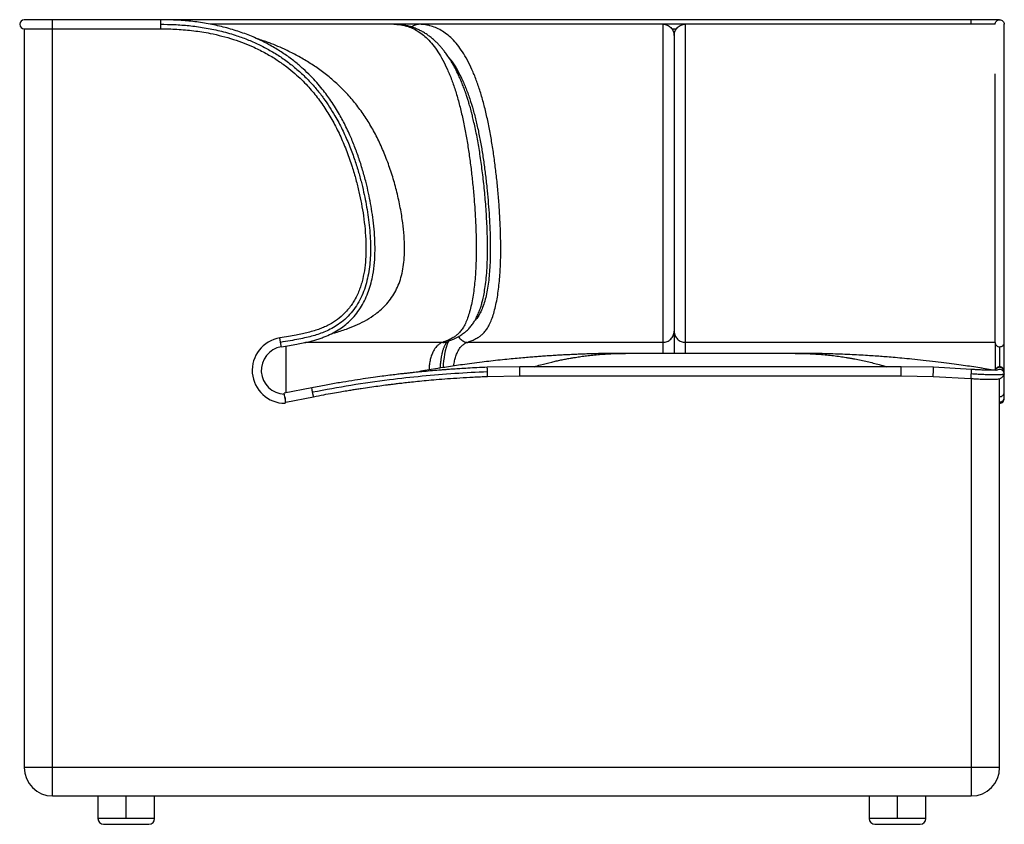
# Paper-space layout '_Front' of a CAD drawing. Header units: millimetres. Extents: x -94 to 774, y 0 to 709.
import ezdxf

# ---------------------------------------------------------------- set-up
doc = ezdxf.new("R2010")
doc.units = ezdxf.units.MM

psp = doc.layouts.new('_Front')

# ---------------------------------------------------------------- linework, layer by layer
at = {"color": 7, "linetype": 'Continuous', "lineweight": 25}
for p, q in [((770, 709), (-90, 709)), ((-65, 25), (-65, 709)), ((766, 705), (73.92, 705)), ((745, 705), (745, 709)), ((-90, 701), (30, 701)), ((-90, 701), (-90, 50)), ((480.95, 701), (485.05, 701)), ((483, 434.55), (483, 415)), ((279.13, 424.68), (158.09, 424.68)), ((473, 424.68), (300.77, 424.68)), ((473, 424.68), (473, 415)), ((766, 424.68), (493, 424.68)), ((493, 415), (493, 424.68)), ((766, 424.68), (766, 400.19)), ((770, 420.73), (770, 403.25)), ((774, 399.8), (774, 424.68)), ((589.79, 415), (440.21, 415)), ((346.85, 403.23), (318.27, 402.68)), ((683.15, 403.23), (346.85, 403.23)), ((711.73, 402.68), (683.15, 403.23)), ((745.29, 400.82), (711.73, 402.68)), ((754.53, 401.84), (747.13, 403)), ((766, 399.9), (753.62, 401.98)), ((773.92, 399.07), (773.92, 399.46)), ((318.57, 394.69), (346.85, 395.23)), ((346.85, 395.23), (683.15, 395.23)), ((683.15, 395.23), (711.43, 394.69)), ((711.43, 394.69), (744.71, 392.85)), ((745, 392.82), (745, 25)), ((770, 50), (770, 392.7)), ((774, 398.68), (774, 399.23)), ((774, 396.84), (774, 398.68)), ((163.54, 384.67), (139.23, 379.93)), ((140.77, 372.07), (139.23, 379.93)), ((140, 376), (140, 371)), ((140.77, 372.07), (165.07, 376.81)), ((774, 375), (774, 380.74)), ((770, 50), (-90, 50)), ((-65, 25), (745, 25)), ((-25, 25), (-25, 5)), ((0, 5), (0, 25)), ((25, 5), (25, 25)), ((655, 25), (655, 5)), ((680, 5), (680, 25)), ((705, 5), (705, 25)), ((25, 5), (-25, 5)), ((-20, 0), (20, 0)), ((705, 5), (655, 5)), ((660, 0), (700, 0))]:
    psp.add_line(p, q, dxfattribs=at)
for centre, radius, start, end in [((-90, 705), 4, 90, 270), ((140, 400), 29, 99.20582, 270), ((342.81, 401.92), 63.42, 157.9202, 179.51748), ((140, 400), 21, 99.20582, 268.39934), ((770.04, 376.04), 3.96, 269.44545, 359.48548), ((770, 375), 4, 270, 7.24783), ((-65, 50), 25, 180, 270), ((745, 50), 25, 270, 360), ((-20, 5), 5, 180, 270), ((20, 5), 5, 270, 0), ((660, 5), 5, 180, 270), ((700, 5), 5, 270, 0)]:
    psp.add_arc(centre, radius, start, end, dxfattribs=at)
for points, knots in [([(136.64, 420.73), (139.07, 421.13), (143.6, 421.87), (149.99, 423), (155.59, 424.1), (160.55, 425.2), (164.98, 426.33), (168.99, 427.51), (172.65, 428.75), (177.12, 430.48), (182.41, 432.93), (188.31, 436.42), (193.62, 440.38), (198.62, 444.99), (203.25, 450.31), (207.44, 456.46), (210.92, 463.01), (213.71, 469.88), (215.87, 476.96), (217.7, 485.33), (218.93, 494.96), (219.41, 505.78), (219.17, 516.5), (218.34, 527.06), (217.07, 537.23), (215.48, 546.87), (213.61, 556.23), (211.3, 566.08), (208.41, 576.64), (204.89, 587.67), (200.94, 598.37), (197.14, 607.32), (193.73, 614.55), (190.84, 620.2), (187.78, 625.76), (184.32, 631.57), (180.64, 637.24), (176.72, 642.77), (172.62, 648.09), (167.86, 653.75), (162.33, 659.7), (155.92, 665.87), (148.49, 672.19), (139.99, 678.49), (130.47, 684.55), (120.04, 690.15), (108.76, 695.17), (96.65, 699.53), (83.83, 703.12), (70.52, 705.85), (56.99, 707.72), (43.46, 708.81), (34.46, 708.94), (30, 709)], [0, 0, 0, 0, 0.016512, 0.030911, 0.043583, 0.054863, 0.065034, 0.074324, 0.082926, 0.090997, 0.106541, 0.122055, 0.136985, 0.150911, 0.167719, 0.184267, 0.200823, 0.217442, 0.234002, 0.250511, 0.274992, 0.299111, 0.323231, 0.347062, 0.370207, 0.392131, 0.412718, 0.434301, 0.460088, 0.486308, 0.512048, 0.53676, 0.551587, 0.565778, 0.579398, 0.594261, 0.611185, 0.624786, 0.639805, 0.656332, 0.674471, 0.694349, 0.71612, 0.73998, 0.765389, 0.791859, 0.819463, 0.848279, 0.878306, 0.90884, 0.939518, 0.97004, 1, 1, 1, 1]), ([(30, 709), (30, 708.94), (30, 708.82), (30, 707.89), (30, 706.57), (30, 705.52), (30, 705)], [0, 0, 0, 0, 0.250017, 0.500034, 0.750051, 1, 1, 1, 1]), ([(30, 705), (34.12, 704.95), (42.56, 704.83), (55.48, 703.85), (68.84, 702.08), (82.47, 699.35), (95.11, 695.82), (106.58, 691.71), (116.8, 687.25), (126.68, 682.1), (136.15, 676.27), (145.19, 669.74), (153.58, 662.65), (161.23, 655.15), (168, 647.51), (173.98, 639.83), (179.25, 632.16), (184.8, 623.08), (190.43, 612.45), (195.88, 600.29), (200.37, 588.5), (204.03, 577.33), (206.94, 566.98), (209.25, 557.4), (211.13, 548.34), (212.69, 539.4), (213.95, 530.26), (214.85, 520.98), (215.31, 511.98), (215.32, 503.37), (214.88, 495.19), (213.9, 487.11), (212.32, 479.14), (210.02, 471.35), (206.94, 463.88), (203.02, 456.87), (198.27, 450.47), (192.87, 444.94), (187.1, 440.41), (181.36, 436.92), (175.75, 434.23), (170.26, 432.1), (164.61, 430.35), (158.56, 428.82), (151.83, 427.41), (144.23, 426.03), (138.86, 425.15), (136, 424.68)], [0, 0, 0, 0, 0.028426, 0.058302, 0.089375, 0.121449, 0.154212, 0.179895, 0.205511, 0.23112, 0.256801, 0.282241, 0.308015, 0.332607, 0.356087, 0.378484, 0.39979, 0.42029, 0.451954, 0.482733, 0.512291, 0.539009, 0.563884, 0.586513, 0.606987, 0.627804, 0.649122, 0.670672, 0.692197, 0.71131, 0.730075, 0.748762, 0.767458, 0.786118, 0.804733, 0.823175, 0.841401, 0.859571, 0.876436, 0.891892, 0.905911, 0.919321, 0.932506, 0.946708, 0.962394, 0.980013, 1, 1, 1, 1]), ([(30, 705), (30, 705), (30, 704.48), (30, 703.43), (30, 702.11), (30, 701.18), (30, 701.06), (30, 701)], [0, 0, 0, 0, 0.00007, 0.250052, 0.500035, 0.750017, 1, 1, 1, 1]), ([(235.88, 705), (237.56, 704.94), (240.92, 704.83), (245.94, 703.85), (250.94, 702.21), (255.9, 699.77), (260.79, 696.47), (265.59, 692.24), (270.27, 687.03), (274.79, 680.81), (279.11, 673.56), (283.18, 665.27), (286.97, 655.98), (290.45, 645.79), (293.59, 634.82), (296.39, 623.22), (298.86, 611.13), (301.03, 598.69), (302.91, 585.96), (304.52, 573.01), (305.88, 559.87), (306.93, 547.44), (307.68, 535.76), (308.2, 524.84), (308.49, 513.77), (308.52, 502.53), (308.25, 492.59), (307.75, 484.03), (307.15, 476.86), (306.32, 469.75), (305.24, 462.83), (303.9, 456.22), (302.31, 450.12), (300.47, 444.69), (298.43, 440.09), (296.23, 436.32), (293.91, 433.37), (291.52, 431.11), (288.81, 429.16), (285.79, 427.5), (282.47, 426.01), (280.23, 425.12), (279.13, 424.68)], [0, 0, 0, 0, 0.030256, 0.060579, 0.091041, 0.121639, 0.152351, 0.183164, 0.214078, 0.245097, 0.276198, 0.307369, 0.338566, 0.369731, 0.400806, 0.431751, 0.462534, 0.493134, 0.523591, 0.553962, 0.58428, 0.61461, 0.638942, 0.663391, 0.688025, 0.712955, 0.738313, 0.754446, 0.770838, 0.787516, 0.804469, 0.821678, 0.839074, 0.856511, 0.873869, 0.890998, 0.907707, 0.923983, 0.939815, 0.960303, 0.980285, 1, 1, 1, 1]), ([(282.78, 425.24), (283.9, 425.68), (285.99, 426.51), (288.9, 427.78), (291.34, 428.94), (293.3, 429.99), (295, 431.01), (296.58, 432.06), (298.48, 433.46), (300.75, 435.41), (303.22, 438.01), (305.43, 440.89), (307.3, 443.81), (309.04, 447.02), (310.65, 450.57), (312.11, 454.51), (313.32, 458.42), (314.41, 462.63), (315.48, 467.65), (316.54, 474.07), (317.44, 481.74), (318.1, 490.62), (318.47, 500.62), (318.51, 510.62), (318.31, 520.25), (317.96, 529.12), (317.47, 537.84), (316.68, 549.02), (315.46, 562.4), (313.69, 577.69), (311.64, 592.01), (309.66, 603.46), (307.93, 612.14), (306.62, 618.14), (305.43, 623.19), (304.44, 627.1), (303.66, 630.02), (303, 632.37), (302.26, 634.95), (301.35, 637.99), (300.22, 641.55), (298.89, 645.47), (297.37, 649.65), (295.73, 653.83), (294.02, 657.83), (291.94, 662.36), (289.45, 667.27), (286.54, 672.36), (283.78, 676.64), (281.3, 680.08), (279.2, 682.77), (277.24, 685.08), (275.28, 687.23), (273.12, 689.41), (270.66, 691.67), (267.96, 693.89), (265.05, 696.02), (262.03, 697.93), (258.8, 699.69), (255.49, 701.2), (252.24, 702.4), (248.95, 703.37), (245.53, 704.09), (242.99, 704.51), (241.6, 704.58), (241.47, 704.59)], [0, 0, 0, 0, 0.018546, 0.034422, 0.047637, 0.058123, 0.066006, 0.073795, 0.082253, 0.095225, 0.109102, 0.121823, 0.133013, 0.143042, 0.155738, 0.168355, 0.179698, 0.189697, 0.203397, 0.219605, 0.238251, 0.259265, 0.282604, 0.308255, 0.329005, 0.349977, 0.370481, 0.390536, 0.429335, 0.466471, 0.501976, 0.535882, 0.554027, 0.570155, 0.583955, 0.595419, 0.602782, 0.608709, 0.615564, 0.625084, 0.635257, 0.647361, 0.661016, 0.674689, 0.688219, 0.701605, 0.722344, 0.742715, 0.762195, 0.777033, 0.790189, 0.801657, 0.812725, 0.825285, 0.839356, 0.854893, 0.870505, 0.887299, 0.903446, 0.920851, 0.940297, 0.957332, 0.976506, 0.997832, 1, 1, 1, 1]), ([(251.55, 702.57), (251.83, 702.83), (252.56, 703.52), (253.98, 704.29), (255.71, 704.89), (256.92, 704.96), (257.53, 705)], [0, 0, 0, 0, 0.167256, 0.444838, 0.722419, 1, 1, 1, 1]), ([(300.77, 424.68), (301.88, 425.12), (304.11, 426.01), (307.44, 427.5), (310.46, 429.15), (313.16, 431.11), (315.56, 433.38), (317.88, 436.33), (320.08, 440.08), (322.12, 444.69), (323.96, 450.13), (325.55, 456.22), (326.89, 462.83), (327.96, 469.76), (328.79, 476.86), (329.4, 484.03), (329.9, 492.6), (330.17, 502.54), (330.14, 513.77), (329.85, 524.84), (329.33, 535.76), (328.57, 547.44), (327.53, 559.87), (326.17, 573.01), (324.56, 585.96), (322.67, 598.69), (320.51, 611.13), (318.03, 623.22), (315.23, 634.82), (312.09, 645.79), (308.62, 655.98), (304.83, 665.27), (300.76, 673.56), (296.44, 680.81), (291.92, 687.03), (287.24, 692.24), (282.44, 696.47), (277.55, 699.77), (272.59, 702.21), (267.59, 703.85), (262.57, 704.83), (259.21, 704.94), (257.53, 705)], [0, 0, 0, 0, 0.019711, 0.039697, 0.060196, 0.076014, 0.092286, 0.109016, 0.126127, 0.14349, 0.160932, 0.178323, 0.195532, 0.212487, 0.229164, 0.245557, 0.261689, 0.287046, 0.311976, 0.33661, 0.36106, 0.385393, 0.415722, 0.446038, 0.476407, 0.506863, 0.537464, 0.568247, 0.599193, 0.630269, 0.661433, 0.69263, 0.723802, 0.754902, 0.785922, 0.816835, 0.847649, 0.87836, 0.908958, 0.93942, 0.969744, 1, 1, 1, 1]), ([(473, 705), (473, 704.94), (473, 704.82), (473, 703.75), (473, 701.96), (473, 699.31), (473, 695.73), (473, 691.15), (473, 685.56), (473, 678.92), (473, 671.24), (473, 662.56), (473, 652.97), (473, 642.58), (473, 631.53), (473, 619.99), (473, 608.06), (473, 594.52), (473, 579.32), (473, 562.43), (473, 547.58), (473, 534.87), (473, 524.36), (473, 513.71), (473, 502.91), (473, 493.35), (473, 485.1), (473, 478.17), (473, 471.27), (473, 464.48), (473, 457.91), (473, 451.73), (473, 446.1), (473, 441.22), (473, 437.17), (473, 433.96), (473, 431.49), (473, 429.38), (473, 427.63), (473, 426.07), (473, 425.14), (473, 424.68)], [0, 0, 0, 0, 0.030281, 0.060646, 0.091172, 0.121855, 0.152661, 0.183576, 0.214591, 0.245707, 0.276894, 0.308114, 0.339313, 0.370436, 0.401425, 0.432244, 0.462875, 0.493324, 0.533716, 0.573984, 0.614239, 0.638463, 0.662797, 0.687315, 0.712126, 0.73734, 0.753367, 0.769648, 0.786214, 0.803075, 0.820234, 0.837648, 0.855201, 0.872774, 0.890163, 0.907192, 0.923725, 0.939728, 0.960353, 0.980348, 1, 1, 1, 1]), ([(493, 424.68), (493, 425.14), (493, 426.07), (493, 427.63), (493, 429.38), (493, 431.49), (493, 433.96), (493, 437.17), (493, 441.22), (493, 446.1), (493, 451.72), (493, 457.91), (493, 464.48), (493, 471.27), (493, 478.17), (493, 485.1), (493, 493.35), (493, 502.91), (493, 513.71), (493, 524.36), (493, 534.88), (493, 547.58), (493, 562.43), (493, 579.32), (493, 594.52), (493, 608.06), (493, 619.99), (493, 631.53), (493, 642.58), (493, 652.97), (493, 662.56), (493, 671.24), (493, 678.92), (493, 685.56), (493, 691.15), (493, 695.73), (493, 699.31), (493, 701.96), (493, 703.75), (493, 704.82), (493, 704.94), (493, 705)], [0, 0, 0, 0, 0.019652, 0.039646, 0.060269, 0.076272, 0.092804, 0.109832, 0.127222, 0.144791, 0.162356, 0.179766, 0.196926, 0.213788, 0.230355, 0.246636, 0.262662, 0.287876, 0.312687, 0.337205, 0.361539, 0.385763, 0.426018, 0.466286, 0.506677, 0.537127, 0.567757, 0.598576, 0.629565, 0.660689, 0.691888, 0.723108, 0.754295, 0.785411, 0.816425, 0.84734, 0.878146, 0.908828, 0.939354, 0.969719, 1, 1, 1, 1]), ([(766, 705), (766.06, 705.52), (766.18, 706.57), (767.11, 707.9), (768.43, 708.79), (770, 709.1), (771.57, 708.79), (772.89, 707.9), (773.82, 706.57), (773.94, 705.52), (774, 705)], [0, 0, 0, 0, 0.1250043, 0.2500086, 0.3750128, 0.5000171, 0.6250214, 0.7500257, 0.87503, 1, 1, 1, 1]), ([(774, 703.05), (774, 703.6), (774, 704.78), (774, 704.92), (774, 705)], [0, 0, 0, 0, 0.462486, 1, 1, 1, 1]), ([(30, 701), (34.9, 700.92), (44.72, 700.77), (59.38, 699.41), (72.63, 697.33), (84.29, 694.7), (94.29, 691.83), (103.71, 688.5), (113.39, 684.43), (123.15, 679.52), (132.76, 673.71), (141.18, 667.74), (148.39, 661.85), (154.45, 656.25), (161.17, 649.33), (168.48, 640.65), (176.19, 629.71), (183.06, 618.07), (189.17, 605.74), (194.56, 592.82), (198.96, 580.21), (202.46, 568.31), (205.16, 557.45), (207.39, 546.76), (209.21, 535.84), (210.59, 524.33), (211.36, 512.41), (211.32, 500.99), (210.39, 490.35), (208.91, 482.22), (207.23, 475.98), (205.7, 471.42), (203.74, 466.68), (201.45, 462.21), (198.81, 457.96), (195.93, 454.07), (191.82, 449.46), (186.24, 444.62), (180.17, 440.82), (174.87, 438.24), (170.44, 436.44), (165.57, 434.8), (160.48, 433.41), (155.08, 432.17), (149.33, 431.02), (142.67, 429.83), (137.92, 429.05), (135.36, 428.63)], [0, 0, 0, 0, 0.0347595, 0.0697618, 0.1043962, 0.1298735, 0.1546268, 0.1782422, 0.2007517, 0.2291262, 0.2557274, 0.2803761, 0.3023283, 0.3217854, 0.3389742, 0.3707536, 0.4022444, 0.4339045, 0.4665961, 0.4998666, 0.5332767, 0.5613206, 0.587923, 0.6127103, 0.6388425, 0.6664617, 0.6950077, 0.7235706, 0.7474833, 0.7707536, 0.7821258, 0.7933168, 0.8048587, 0.8185329, 0.828914, 0.840341, 0.8528893, 0.8726789, 0.8925626, 0.9035145, 0.9145222, 0.9264867, 0.9399539, 0.9520144, 0.965768, 0.981613, 1, 1, 1, 1]), ([(483, 695), (483, 694.93), (483, 694.78), (483, 693.49), (483, 691.33), (483, 688.11), (483, 683.77), (483, 678.35), (483, 671.92), (483, 664.54), (483, 656.13), (483, 646.74), (483, 636.29), (483, 624.84), (483, 612.52), (483, 599.71), (483, 586.54), (483, 573.07), (483, 560.36), (483, 548.5), (483, 537.54), (483, 526.5), (483, 515.41), (483, 504.27), (483, 494.45), (483, 486.01), (483, 478.96), (483, 472.1), (483, 465.54), (483, 459.44), (483, 453.96), (483, 449.27), (483, 445.44), (483, 442.46), (483, 440.19), (483, 438.41), (483, 436.98), (483, 435.71), (483, 434.94), (483, 434.55)], [0, 0, 0, 0, 0.034993, 0.069979, 0.104995, 0.140013, 0.175023, 0.210021, 0.243026, 0.276031, 0.309031, 0.342028, 0.375027, 0.410033, 0.445045, 0.480047, 0.515032, 0.550024, 0.58503, 0.612539, 0.64005, 0.667553, 0.695044, 0.72254, 0.75004, 0.767896, 0.785755, 0.80361, 0.821459, 0.83931, 0.857162, 0.875009, 0.892858, 0.910714, 0.928573, 0.946432, 0.964296, 0.982147, 1, 1, 1, 1]), ([(774, 692.71), (774, 694.02), (774, 697.06), (774, 700.34), (774, 702.44), (774, 702.99), (774, 703.05)], [0, 0, 0, 0, 0.260478, 0.605308, 0.96015, 1, 1, 1, 1]), ([(181.39, 432.59), (182.5, 432.86), (187.1, 434.01), (194.67, 436.54), (203.82, 440.24), (212.01, 444.42), (219.06, 448.97), (224.95, 453.77), (229.77, 458.61), (234.04, 464.04), (237.66, 470.05), (240.59, 476.63), (242.79, 483.75), (244.29, 491.33), (245.23, 500.18), (245.42, 510.28), (244.77, 521.54), (243.31, 533.75), (241.01, 546.76), (237.83, 560.42), (233.93, 573.84), (229.35, 586.85), (224.08, 599.31), (218.15, 611.1), (211.54, 622.18), (204.26, 632.5), (196.33, 642.04), (187.83, 650.76), (178.85, 658.66), (169.46, 665.8), (159.72, 672.21), (149.66, 677.97), (137.85, 683.8), (126.07, 688.79), (117.65, 691.47), (114.35, 692.52)], [0, 0, 0, 0, 0.0108803, 0.0450584, 0.0727961, 0.1000443, 0.1266005, 0.1460893, 0.1653583, 0.1844472, 0.2034238, 0.2224329, 0.2418131, 0.2617468, 0.2821478, 0.3101025, 0.3389522, 0.3685538, 0.4046968, 0.4413216, 0.4781565, 0.5149504, 0.5515117, 0.5877184, 0.6236271, 0.6595392, 0.6954886, 0.7314806, 0.7675105, 0.8035144, 0.8397073, 0.8762, 0.9129715, 0.9658494, 1, 1, 1, 1]), ([(774, 424.68), (774, 425.07), (774, 425.8), (774, 426.93), (774, 428.02), (774, 429.13), (774, 430.31), (774, 431.86), (774, 434.03), (774, 437.24), (774, 441.35), (774, 446.34), (774, 452.07), (774, 458.43), (774, 465.3), (774, 472.54), (774, 480.03), (774, 488.5), (774, 497.9), (774, 508.04), (774, 517.87), (774, 527.12), (774, 535.64), (774, 543.8), (774, 552), (774, 560.59), (774, 570.85), (774, 582.72), (774, 596.05), (774, 609.34), (774, 622.3), (774, 634.32), (774, 645.3), (774, 655.28), (774, 664.47), (774, 672.76), (774, 680.09), (774, 686.36), (774, 690.58), (774, 692.36), (774, 692.71)], [0, 0, 0, 0, 0.020218, 0.037949, 0.053636, 0.067729, 0.080682, 0.092956, 0.112433, 0.132879, 0.154404, 0.175919, 0.197246, 0.21869, 0.240279, 0.261811, 0.283392, 0.305053, 0.33367, 0.362056, 0.389609, 0.415645, 0.439421, 0.461254, 0.484466, 0.508983, 0.534607, 0.57275, 0.612232, 0.652576, 0.693192, 0.73349, 0.770015, 0.806667, 0.843669, 0.880519, 0.917187, 0.953862, 0.990706, 1, 1, 1, 1]), ([(284.36, 675.64), (284.97, 674.92), (287.18, 672.27), (290.8, 666.61), (295.15, 658.63), (299.18, 649.55), (302.76, 639.82), (305.88, 629.62), (308.59, 619.15), (310.99, 608.18), (313.11, 596.83), (314.96, 585.17), (316.56, 573.26), (317.9, 561.48), (318.98, 549.9), (319.84, 538.54), (320.48, 527.08), (320.87, 515.55), (320.95, 503.97), (320.67, 493.76), (320.1, 485.01), (319.36, 477.74), (318.32, 470.73), (316.94, 464.1), (315.21, 458.07), (313.17, 452.75), (310.83, 448.35), (308.84, 445.43), (307.62, 444.21), (307.3, 443.88)], [0, 0, 0, 0, 0.018476, 0.067828, 0.11718, 0.166529, 0.215873, 0.260739, 0.305622, 0.350511, 0.395372, 0.440212, 0.485061, 0.529921, 0.571048, 0.61219, 0.653331, 0.694451, 0.735557, 0.776672, 0.803376, 0.830081, 0.85678, 0.883471, 0.910164, 0.936854, 0.963547, 0.990242, 1, 1, 1, 1]), ([(766, 424.68), (766, 425.1), (766, 425.88), (766, 427.07), (766, 428.24), (766, 429.45), (766, 430.86), (766, 432.6), (766, 434.91), (766, 437.81), (766, 441.42), (766, 445.71), (766, 450.6), (766, 456), (766, 462.48), (766, 470.08), (766, 478.76), (766, 488.29), (766, 498.54), (766, 509.29), (766, 519.64), (766, 529.29), (766, 539.04), (766, 549.41), (766, 560.93), (766, 573.04), (766, 585.52), (766, 598.16), (766, 610.73), (766, 622.96), (766, 634.69), (766, 645.72), (766, 654.67), (766, 659.54), (766, 661.32)], [0, 0, 0, 0, 0.025926, 0.048462, 0.068266, 0.086003, 0.102348, 0.122006, 0.142332, 0.163514, 0.185664, 0.208324, 0.230775, 0.253266, 0.275975, 0.306188, 0.336433, 0.366807, 0.403377, 0.439586, 0.474551, 0.507268, 0.536674, 0.573223, 0.612792, 0.654786, 0.698636, 0.743816, 0.789849, 0.836081, 0.881959, 0.927706, 0.973634, 1, 1, 1, 1]), ([(136, 424.68), (135.96, 424.94), (135.85, 425.58), (135.69, 426.57), (135.54, 427.51), (135.43, 428.2), (135.37, 428.59), (135.37, 428.59), (135.37, 428.59)], [0, 0, 0, 0, 0.125268, 0.312689, 0.50011, 0.687531, 0.874952, 1, 1, 1, 1]), ([(292.97, 429.83), (293.07, 429.64), (293.45, 428.88), (294.41, 427.74), (295.78, 426.49), (297.35, 425.55), (299.03, 424.9), (300.19, 424.75), (300.77, 424.68)], [0, 0, 0, 0, 0.066049, 0.252918, 0.439647, 0.626423, 0.813244, 1, 1, 1, 1]), ([(136.64, 420.73), (136.64, 420.76), (136.62, 420.83), (136.54, 421.35), (136.41, 422.14), (136.25, 423.14), (136.1, 424.03), (136.02, 424.55), (136, 424.68)], [0, 0, 0, 0, 0.1874753, 0.3749506, 0.5624259, 0.7499012, 0.9373765, 1, 1, 1, 1]), ([(140.8, 380.23), (140.8, 380.68), (140.8, 382.04), (140.8, 385.02), (140.8, 388.99), (140.8, 393.38), (140.8, 397.98), (140.8, 402.66), (140.8, 407.24), (140.8, 411.58), (140.8, 415.5), (140.8, 418.9), (140.8, 420.59), (140.8, 421.42)], [0, 0, 0, 0, 0.047289, 0.142939, 0.238589, 0.334238, 0.429888, 0.525538, 0.621187, 0.716837, 0.812487, 0.908136, 1, 1, 1, 1]), ([(279.13, 424.68), (278.65, 424.52), (277.74, 424.22), (276.47, 423.51), (275.33, 422.69), (274.1, 421.6), (272.8, 420.15), (271.49, 418.24), (270.12, 415.76), (268.82, 412.57), (267.74, 408.51), (267.08, 404.41), (267.01, 401.65), (266.98, 400.39)], [0, 0, 0, 0, 0.076894, 0.147585, 0.212083, 0.270844, 0.363001, 0.449558, 0.531002, 0.658143, 0.778326, 0.898929, 1, 1, 1, 1]), ([(277.01, 402.08), (277.03, 402.94), (277.07, 405.21), (277.41, 408.5), (277.87, 411.66), (278.33, 413.96), (278.71, 415.61), (279.05, 416.88), (279.39, 418.03), (279.76, 419.18), (280.17, 420.3), (280.64, 421.44), (281.13, 422.49), (281.67, 423.53), (282.2, 424.44), (282.61, 425.09), (282.72, 425.19), (282.78, 425.24)], [0, 0, 0, 0, 0.061494, 0.161087, 0.242049, 0.304219, 0.347272, 0.381862, 0.419151, 0.459134, 0.501795, 0.547191, 0.599744, 0.662026, 0.759511, 0.872525, 1, 1, 1, 1]), ([(279.13, 424.68), (279.76, 424.67), (281.01, 424.66), (282.19, 425.05), (282.77, 425.24)], [0, 0, 0, 0, 0.503385, 1, 1, 1, 1]), ([(288.79, 403.89), (288.79, 403.97), (288.86, 405.56), (289.41, 408.5), (290.46, 412.57), (291.77, 415.76), (293.14, 418.24), (294.45, 420.15), (295.74, 421.6), (296.97, 422.69), (298.11, 423.51), (299.39, 424.22), (300.3, 424.52), (300.77, 424.68)], [0, 0, 0, 0, 0.007815, 0.140926, 0.273618, 0.414027, 0.503689, 0.59937, 0.701195, 0.76569, 0.83698, 0.915081, 1, 1, 1, 1]), ([(770, 420.73), (770.39, 420.76), (771.18, 420.83), (772.25, 421.35), (773.14, 422.14), (773.75, 423.14), (773.98, 424.03), (774, 424.55), (774, 424.68)], [0, 0, 0, 0, 0.187475, 0.374951, 0.562426, 0.749901, 0.937377, 1, 1, 1, 1]), ([(440.21, 415), (438.19, 415), (434.15, 414.99), (427.82, 414.93), (421.31, 414.83), (414.91, 414.7), (408.87, 414.53), (403.51, 414.35), (398.56, 414.16), (393.55, 413.95), (388.37, 413.7), (382.9, 413.42), (377.56, 413.11), (372.25, 412.77), (367.23, 412.43), (362.19, 412.06), (356.93, 411.65), (351.04, 411.16), (344.52, 410.58), (337.35, 409.89), (329.6, 409.09), (321.62, 408.2), (313.25, 407.21), (304.93, 406.15), (296.78, 405.04), (289.51, 404), (282.57, 402.96), (277.81, 402.21), (275.47, 401.84)], [0, 0, 0, 0, 0.037767, 0.075565, 0.115684, 0.15862, 0.194042, 0.227409, 0.257703, 0.284947, 0.318809, 0.351028, 0.383332, 0.415676, 0.448197, 0.476866, 0.509182, 0.545165, 0.584841, 0.62824, 0.675399, 0.72498, 0.771842, 0.826155, 0.875293, 0.919231, 0.960122, 1, 1, 1, 1]), ([(359.61, 403.23), (361.48, 403.78), (366.64, 405.3), (373.15, 406.92), (379.14, 408.29), (383.22, 409.16), (387.27, 409.96), (391.06, 410.66), (394.38, 411.23), (397.94, 411.8), (402.12, 412.41), (407.26, 413.07), (412.89, 413.68), (419.02, 414.22), (425.64, 414.64), (432.76, 414.94), (437.67, 414.98), (440.21, 415)], [0, 0, 0, 0, 0.070178, 0.193212, 0.243044, 0.29372, 0.34524, 0.393914, 0.434713, 0.468983, 0.526494, 0.590121, 0.659864, 0.735724, 0.8177, 0.905792, 1, 1, 1, 1]), ([(605.02, 414.88), (604.85, 414.89), (599.77, 415), (594.69, 415), (589.79, 415)], [0, 0, 0, 0, 0.035196, 1, 1, 1, 1]), ([(589.79, 415), (592.33, 414.98), (597.26, 414.94), (604.44, 414.64), (611.16, 414.2), (617.44, 413.65), (623.44, 412.98), (629.14, 412.23), (633.26, 411.61), (635.79, 411.19), (636.89, 411.01), (637.96, 410.83), (639.01, 410.64), (640.02, 410.46), (641.13, 410.26), (645.55, 409.43), (653.13, 407.83), (662.49, 405.54), (668.18, 403.88), (670.38, 403.23)], [0, 0, 0, 0, 0.094295, 0.183069, 0.266322, 0.344055, 0.416267, 0.489323, 0.555699, 0.569682, 0.583328, 0.596637, 0.60961, 0.622246, 0.634545, 0.650744, 0.787029, 0.917257, 1, 1, 1, 1]), ([(754.53, 401.84), (752.04, 402.23), (746.99, 403.03), (739.63, 404.13), (731.77, 405.25), (722.94, 406.43), (713.13, 407.65), (702.91, 408.82), (693.03, 409.86), (684.17, 410.7), (676.36, 411.38), (669.6, 411.92), (663.26, 412.39), (656.82, 412.84), (649.59, 413.28), (641.78, 413.7), (633.5, 414.09), (624.83, 414.42), (615.76, 414.69), (608.98, 414.83), (605.27, 414.88), (604.86, 414.89)], [0, 0, 0, 0, 0.046603, 0.094513, 0.14674, 0.205417, 0.270487, 0.341846, 0.407801, 0.466916, 0.519266, 0.564915, 0.60391, 0.648692, 0.697045, 0.749157, 0.804745, 0.861579, 0.925078, 0.991799, 1, 1, 1, 1]), ([(318.27, 402.68), (315.22, 402.56), (309.49, 402.32), (301.46, 401.9), (294.56, 401.49), (288.78, 401.11), (283.93, 400.77), (279.63, 400.45), (274.38, 400.03), (268.03, 399.49), (260.82, 398.82), (254.94, 398.23), (250.41, 397.75), (246.82, 397.36), (242.78, 396.91), (237.89, 396.34), (232.01, 395.62), (225.13, 394.74), (217.26, 393.67), (208.4, 392.39), (198.56, 390.88), (187.75, 389.1), (175.95, 387.04), (167.79, 385.48), (163.54, 384.66)], [0, 0, 0, 0, 0.058716, 0.11027, 0.154636, 0.191791, 0.22172, 0.248191, 0.274658, 0.323174, 0.370678, 0.414102, 0.436858, 0.458325, 0.483473, 0.515055, 0.553077, 0.597546, 0.648468, 0.705849, 0.769693, 0.840002, 0.916773, 1, 1, 1, 1]), ([(276.42, 401.94), (271.4, 401.15), (264, 399.99), (256.63, 398.6), (254.26, 398.15)], [0, 0, 0, 0, 0.677366, 1, 1, 1, 1]), ([(318.42, 398.68), (318.4, 399.21), (318.36, 400.25), (318.31, 401.58), (318.27, 402.5), (318.27, 402.62), (318.27, 402.68)], [0, 0, 0, 0, 0.250042, 0.500035, 0.750045, 1, 1, 1, 1]), ([(346.85, 395.23), (346.85, 395.29), (346.85, 395.41), (346.85, 396.33), (346.85, 397.66), (346.85, 399.23), (346.85, 400.8), (346.85, 402.12), (346.85, 403.05), (346.85, 403.17), (346.85, 403.23)], [0, 0, 0, 0, 0.12484, 0.249866, 0.374891, 0.499917, 0.624943, 0.749968, 0.874994, 1, 1, 1, 1]), ([(683.15, 395.23), (683.15, 395.29), (683.15, 395.41), (683.15, 396.33), (683.15, 397.66), (683.15, 399.23), (683.15, 400.8), (683.15, 402.12), (683.15, 403.05), (683.15, 403.17), (683.15, 403.23)], [0, 0, 0, 0, 0.12484, 0.249866, 0.374891, 0.499917, 0.624943, 0.749968, 0.874994, 1, 1, 1, 1]), ([(711.43, 394.69), (711.43, 394.75), (711.43, 394.87), (711.47, 395.79), (711.52, 397.11), (711.58, 398.68), (711.64, 400.25), (711.69, 401.58), (711.73, 402.5), (711.73, 402.62), (711.73, 402.68)], [0, 0, 0, 0, 0.1248206, 0.2498511, 0.3748966, 0.4999098, 0.6249534, 0.7499726, 0.8749999, 1, 1, 1, 1]), ([(745, 396.83), (745.04, 397.36), (745.11, 398.4), (745.21, 399.72), (745.28, 400.64), (745.28, 400.76), (745.29, 400.82)], [0, 0, 0, 0, 0.250042, 0.500035, 0.750045, 1, 1, 1, 1]), ([(767.18, 400.11), (767.14, 400.15), (767.06, 400.22), (766.48, 400.2), (765.55, 400.17), (764.24, 400.15), (762.66, 400.14), (760.81, 400.15), (758.69, 400.18), (756.53, 400.24), (754.24, 400.32), (751.66, 400.44), (748.63, 400.6), (746.44, 400.75), (745.29, 400.82)], [0, 0, 0, 0, 0.0596529, 0.1289594, 0.202226, 0.2784613, 0.3512584, 0.4428265, 0.5303063, 0.6148992, 0.6910859, 0.7815803, 0.8852939, 1, 1, 1, 1]), ([(774, 399.23), (774, 399.23), (774.1, 399.74), (773.74, 400.81), (772.91, 402.13), (771.57, 403.02), (770, 403.33), (768.42, 403.02), (767.12, 402.13), (766.33, 401.09), (766.22, 400.39), (766.19, 400.2)], [0, 0, 0, 0, 0.000029, 0.135735, 0.271441, 0.407148, 0.542854, 0.67856, 0.814266, 0.949972, 1, 1, 1, 1]), ([(774, 398.68), (773.94, 399.21), (773.82, 400.25), (772.89, 401.58), (771.57, 402.47), (770, 402.78), (768.42, 402.48), (767.14, 401.57), (766.4, 400.72), (766.3, 400.2), (766.3, 400.2)], [0, 0, 0, 0, 0.142613, 0.285279, 0.427955, 0.570611, 0.71327, 0.855932, 0.998609, 1, 1, 1, 1]), ([(773.85, 397.6), (773.81, 397.86), (773.7, 398.63), (772.88, 399.72), (771.57, 400.62), (770.01, 400.92), (768.48, 400.66), (767.72, 400.06), (767.36, 399.78)], [0, 0, 0, 0, 0.093442, 0.280224, 0.467017, 0.653784, 0.840557, 1, 1, 1, 1]), ([(318.42, 398.68), (308.82, 398.23), (289.6, 397.33), (260.77, 394.92), (230.23, 391.52), (198.02, 386.97), (175.55, 382.82), (164.3, 380.74)], [0, 0, 0, 0, 0.185559, 0.371801, 0.558571, 0.779156, 1, 1, 1, 1]), ([(165.07, 376.81), (168.05, 377.39), (173.66, 378.47), (181.54, 379.89), (188.34, 381.08), (194.04, 382.03), (198.83, 382.81), (203.06, 383.48), (208.24, 384.27), (214.5, 385.2), (221.64, 386.2), (227.48, 386.98), (231.99, 387.55), (235.55, 388), (239.53, 388.48), (244.36, 389.04), (250.18, 389.69), (257.01, 390.4), (264.84, 391.16), (273.66, 391.95), (283.48, 392.73), (294.3, 393.47), (306.11, 394.16), (314.31, 394.51), (318.57, 394.69)], [0, 0, 0, 0, 0.058963, 0.110735, 0.155313, 0.192698, 0.222894, 0.249384, 0.275875, 0.324446, 0.372114, 0.41578, 0.438693, 0.460275, 0.485185, 0.516593, 0.554489, 0.598862, 0.649699, 0.70698, 0.770683, 0.840779, 0.917232, 1, 1, 1, 1]), ([(318.57, 394.69), (318.57, 394.75), (318.57, 394.87), (318.53, 395.79), (318.48, 397.11), (318.44, 398.16), (318.42, 398.68)], [0, 0, 0, 0, 0.249695, 0.499798, 0.749931, 1, 1, 1, 1]), ([(744.71, 392.85), (744.72, 392.91), (744.72, 393.03), (744.79, 393.95), (744.89, 395.27), (744.96, 396.31), (745, 396.83)], [0, 0, 0, 0, 0.249686, 0.499792, 0.749928, 1, 1, 1, 1]), ([(744.71, 392.85), (745.86, 392.77), (748.09, 392.61), (751.25, 392.45), (754.07, 392.32), (756.71, 392.23), (759.07, 392.17), (761.13, 392.15), (763.19, 392.14), (765.45, 392.16), (767.25, 392.24), (768.8, 392.35), (770.27, 392.68), (771.48, 393.3), (772.39, 394.06), (773.16, 395.13), (773.36, 396.02), (773.46, 396.48)], [0, 0, 0, 0, 0.0911718, 0.1768297, 0.2553765, 0.3259621, 0.4069836, 0.4727726, 0.5307219, 0.6258866, 0.733337, 0.790036, 0.8502368, 0.8834548, 0.91932, 0.9581234, 1, 1, 1, 1]), ([(774, 396.83), (773.92, 396.72), (773.75, 396.49), (772.37, 396.26), (770.17, 396.1), (767.21, 396.03), (763.61, 396.03), (759.46, 396.11), (754.85, 396.27), (749.96, 396.5), (746.64, 396.72), (745, 396.83)], [0, 0, 0, 0, 0.110025, 0.223397, 0.337354, 0.449414, 0.558417, 0.668691, 0.780647, 0.891954, 1, 1, 1, 1]), ([(773.46, 396.48), (773.62, 396.67), (773.92, 397.03), (773.92, 397.42), (773.92, 397.61)], [0, 0, 0, 0, 0.506642, 1, 1, 1, 1]), ([(774, 380.74), (774, 382.52), (774, 386.07), (774, 390.35), (774, 394), (774, 395.64), (774, 396.49)], [0, 0, 0, 0, 0.24694, 0.49367, 0.739985, 1, 1, 1, 1]), ([(164.3, 380.74), (164.3, 380.74), (164.2, 381.25), (164, 382.28), (163.75, 383.58), (163.57, 384.49), (163.55, 384.61), (163.54, 384.67)], [0, 0, 0, 0, 0.00007, 0.250052, 0.500035, 0.750017, 1, 1, 1, 1]), ([(165.07, 376.81), (165.06, 376.87), (165.03, 376.99), (164.86, 377.9), (164.6, 379.2), (164.4, 380.22), (164.3, 380.74)], [0, 0, 0, 0, 0.250017, 0.500034, 0.750051, 1, 1, 1, 1]), ([(770, 376.81), (770.52, 376.87), (771.57, 376.99), (772.89, 377.9), (773.82, 379.2), (773.94, 380.22), (774, 380.74)], [0, 0, 0, 0, 0.250017, 0.500034, 0.750051, 1, 1, 1, 1])]:
    psp.add_open_spline(points, degree=3, knots=knots, dxfattribs=at)
for points in [[(473, 705), (473.65, 704.96), (474.96, 704.89), (476.85, 704.29), (478.59, 703.37), (480.12, 702.12), (481.37, 700.59), (482.29, 698.85), (482.89, 696.96), (482.96, 695.65), (483, 695)], [(483, 695), (483.04, 695.65), (483.11, 696.96), (483.71, 698.85), (484.63, 700.59), (485.88, 702.12), (487.41, 703.37), (489.15, 704.29), (491.04, 704.89), (492.35, 704.96), (493, 705)], [(473, 424.68), (473.65, 424.71), (474.96, 424.79), (476.85, 425.38), (478.59, 426.29), (480.12, 427.52), (481.37, 429.03), (482.29, 430.75), (482.89, 432.61), (482.96, 433.9), (483, 434.55)], [(483, 434.55), (483.04, 433.9), (483.11, 432.61), (483.71, 430.75), (484.63, 429.03), (485.88, 427.52), (487.41, 426.29), (489.15, 425.38), (491.04, 424.79), (492.35, 424.71), (493, 424.68)], [(766, 424.68), (766.06, 424.16), (766.18, 423.13), (767.11, 421.82), (768.43, 420.91), (769.48, 420.79), (770, 420.73)]]:
    psp.add_open_spline(points, degree=3, dxfattribs=at)

doc.saveas('drawing.dxf')
